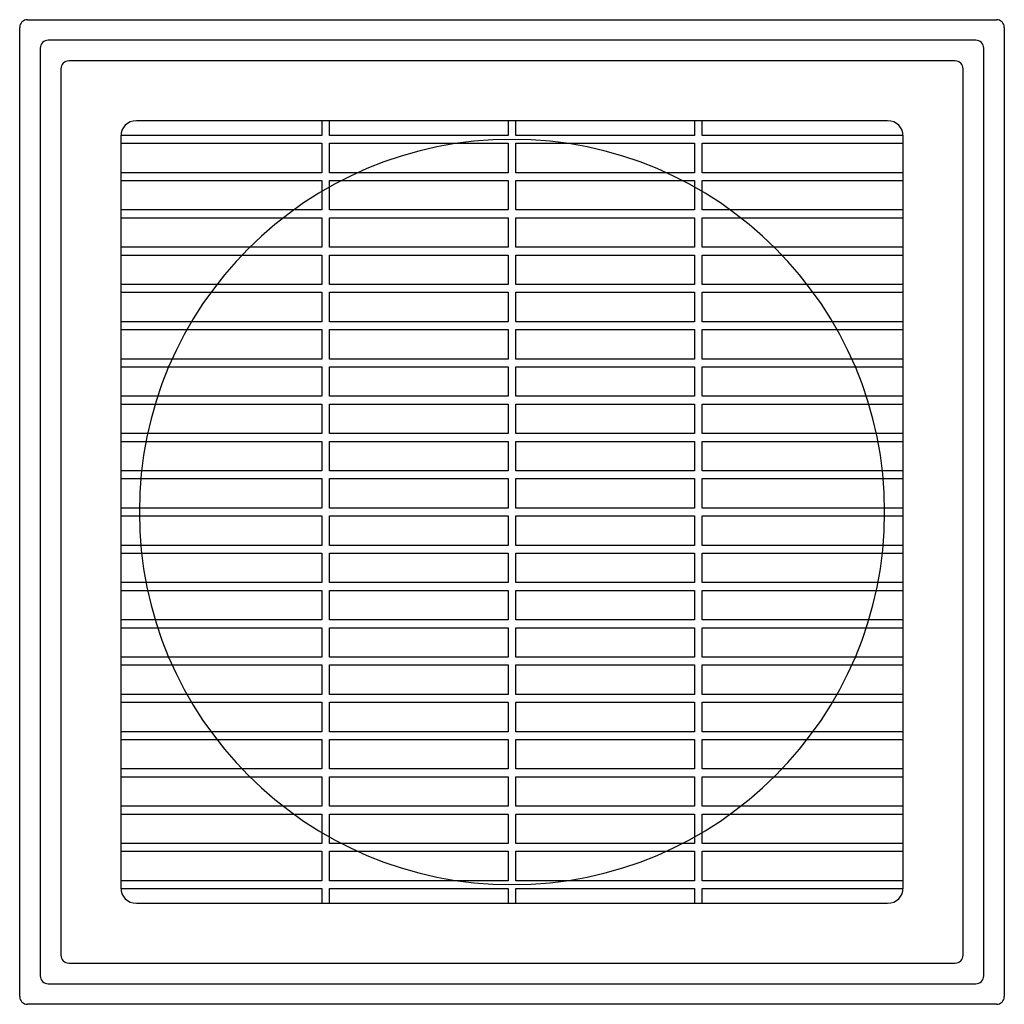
# Model space of a CAD drawing. Header units: millimetres. Extents: x -126 to 126, y -126 to 126.
import ezdxf

# ---------------------------------------------------------------- set-up
doc = ezdxf.new("R2010")
doc.units = ezdxf.units.MM
doc.layers.add('MAIN-1', color=7, linetype='Continuous')
doc.layers.add('MAIN-2', color=7, linetype='Continuous')

msp = doc.modelspace()

# ---------------------------------------------------------------- linework, layer by layer
at = {"layer": 'MAIN-1'}
for p, q in [((-123.5, 125.5), (123.5, 125.5)), ((-125.5, -123.5), (-125.5, 123.5)), ((125.5, 123.5), (125.5, -123.5)), ((123.5, -125.5), (-123.5, -125.5))]:
    msp.add_line(p, q, dxfattribs=at)
for centre, radius, start, end in [((-123.5, 123.5), 2, 90, 180), ((123.5, 123.5), 2, 0, 90), ((0, 0), 95, 0, 180), ((0, 0), 95, 180, 0), ((-123.5, -123.5), 2, 180, 270), ((123.5, -123.5), 2, 270, 0)]:
    msp.add_arc(centre, radius, start, end, dxfattribs=at)
at = {"layer": 'MAIN-2'}
for p, q in [((-123.5, 125.5), (-123.5, 125.5)), ((123.5, 125.5), (123.5, 125.5)), ((-125.5, 123.5), (-125.5, 123.5)), ((125.5, 123.5), (125.5, 123.5)), ((-120.25, 118.25), (-120.25, -118.25)), ((-120.25, 118.25), (-120.25, 118.25)), ((118.25, 120.25), (-118.25, 120.25)), ((-118.25, 120.25), (-118.25, 120.25)), ((118.25, 120.25), (118.25, 120.25)), ((120.25, -118.25), (120.25, 118.25)), ((120.25, 118.25), (120.25, 118.25)), ((-115, 113), (-115, -113)), ((-115, 113), (-115, 113)), ((-113, 115), (-113, 115)), ((113, 115), (-113, 115)), ((113, 115), (113, 115)), ((115, 113), (115, 113)), ((115, -113), (115, 113)), ((95.75, 99.75), (-95.75, 99.75)), ((-95.75, 99.75), (-95.75, 99.75)), ((-48.5, 99.75), (-48.5, 96)), ((-48.5, 99.75), (-48.5, 99.75)), ((-46.5, 96), (-46.5, 99.75)), ((-46.5, 99.75), (-46.5, 99.75)), ((-1, 99.75), (-1, 96)), ((-1, 99.75), (-1, 99.75)), ((1, 96), (1, 99.75)), ((1, 99.75), (1, 99.75)), ((46.5, 99.75), (46.5, 96)), ((46.5, 99.75), (46.5, 99.75)), ((48.5, 96), (48.5, 99.75)), ((48.5, 99.75), (48.5, 99.75)), ((95.75, 99.75), (95.75, 99.75)), ((-99.75, 95.75), (-99.75, 95.75)), ((-99.75, 95.75), (-99.75, -95.75)), ((-48.5, 96), (-99.74, 96)), ((-99.74, 96), (-99.74, 96)), ((-48.5, 96), (-48.5, 96)), ((-46.5, 96), (-46.5, 96)), ((-1, 96), (-46.5, 96)), ((-1, 96), (-1, 96)), ((46.5, 96), (1, 96)), ((1, 96), (1, 96)), ((46.5, 96), (46.5, 96)), ((48.5, 96), (48.5, 96)), ((99.74, 96), (48.5, 96)), ((99.74, 96), (99.74, 96)), ((99.75, -95.75), (99.75, 95.75)), ((99.75, 95.75), (99.75, 95.75)), ((-99.75, 94), (-48.5, 94)), ((-99.75, 94), (-99.75, 94)), ((-48.5, 94), (-48.5, 94)), ((-48.5, 94), (-48.5, 86.5)), ((-46.5, 94), (-1, 94)), ((-46.5, 94), (-46.5, 94)), ((-46.5, 86.5), (-46.5, 94)), ((-1, 94), (-1, 94)), ((-1, 94), (-1, 86.5)), ((1, 94), (46.5, 94)), ((1, 94), (1, 94)), ((1, 86.5), (1, 94)), ((46.5, 94), (46.5, 94)), ((46.5, 94), (46.5, 86.5)), ((48.5, 94), (99.75, 94)), ((48.5, 94), (48.5, 94)), ((48.5, 86.5), (48.5, 94)), ((99.75, 94), (99.75, 94)), ((-99.75, 86.5), (-99.75, 86.5)), ((-48.5, 86.5), (-99.75, 86.5)), ((-48.5, 86.5), (-48.5, 86.5)), ((-46.5, 86.5), (-46.5, 86.5)), ((-1, 86.5), (-46.5, 86.5)), ((-1, 86.5), (-1, 86.5)), ((1, 86.5), (1, 86.5)), ((46.5, 86.5), (1, 86.5)), ((46.5, 86.5), (46.5, 86.5)), ((48.5, 86.5), (48.5, 86.5)), ((99.75, 86.5), (48.5, 86.5)), ((99.75, 86.5), (99.75, 86.5)), ((-99.75, 84.5), (-99.75, 84.5)), ((-99.75, 84.5), (-48.5, 84.5)), ((-48.5, 84.5), (-48.5, 84.5)), ((-48.5, 84.5), (-48.5, 77)), ((-46.5, 84.5), (-1, 84.5)), ((-46.5, 84.5), (-46.5, 84.5)), ((-46.5, 77), (-46.5, 84.5)), ((-1, 84.5), (-1, 84.5)), ((-1, 84.5), (-1, 77)), ((1, 84.5), (46.5, 84.5)), ((1, 84.5), (1, 84.5)), ((1, 77), (1, 84.5)), ((46.5, 84.5), (46.5, 84.5)), ((46.5, 84.5), (46.5, 77)), ((48.5, 84.5), (99.75, 84.5)), ((48.5, 84.5), (48.5, 84.5)), ((48.5, 77), (48.5, 84.5)), ((99.75, 84.5), (99.75, 84.5)), ((-99.75, 77), (-99.75, 77)), ((-48.5, 77), (-99.75, 77)), ((-48.5, 77), (-48.5, 77)), ((-46.5, 77), (-46.5, 77)), ((-1, 77), (-46.5, 77)), ((-1, 77), (-1, 77)), ((1, 77), (1, 77)), ((46.5, 77), (1, 77)), ((46.5, 77), (46.5, 77)), ((48.5, 77), (48.5, 77)), ((99.75, 77), (48.5, 77)), ((99.75, 77), (99.75, 77)), ((-99.75, 75), (-99.75, 75)), ((-99.75, 75), (-48.5, 75)), ((-48.5, 75), (-48.5, 75)), ((-48.5, 75), (-48.5, 67.5)), ((-46.5, 75), (-1, 75)), ((-46.5, 75), (-46.5, 75)), ((-46.5, 67.5), (-46.5, 75)), ((-1, 75), (-1, 75)), ((-1, 75), (-1, 67.5)), ((1, 75), (46.5, 75)), ((1, 75), (1, 75)), ((1, 67.5), (1, 75)), ((46.5, 75), (46.5, 75)), ((46.5, 75), (46.5, 67.5)), ((48.5, 75), (99.75, 75)), ((48.5, 75), (48.5, 75)), ((48.5, 67.5), (48.5, 75)), ((99.75, 75), (99.75, 75)), ((-99.75, 67.5), (-99.75, 67.5)), ((-48.5, 67.5), (-99.75, 67.5)), ((-99.75, 65.5), (-99.75, 65.5)), ((-99.75, 65.5), (-48.5, 65.5)), ((-48.5, 67.5), (-48.5, 67.5)), ((-48.5, 65.5), (-48.5, 65.5)), ((-48.5, 65.5), (-48.5, 58)), ((-46.5, 67.5), (-46.5, 67.5)), ((-1, 67.5), (-46.5, 67.5)), ((-46.5, 65.5), (-1, 65.5)), ((-46.5, 65.5), (-46.5, 65.5)), ((-46.5, 58), (-46.5, 65.5)), ((-1, 67.5), (-1, 67.5)), ((-1, 65.5), (-1, 65.5)), ((-1, 65.5), (-1, 58)), ((1, 67.5), (1, 67.5)), ((46.5, 67.5), (1, 67.5)), ((1, 65.5), (46.5, 65.5)), ((1, 65.5), (1, 65.5)), ((1, 58), (1, 65.5)), ((46.5, 67.5), (46.5, 67.5)), ((46.5, 65.5), (46.5, 65.5)), ((46.5, 65.5), (46.5, 58)), ((48.5, 67.5), (48.5, 67.5)), ((99.75, 67.5), (48.5, 67.5)), ((48.5, 65.5), (99.75, 65.5)), ((48.5, 65.5), (48.5, 65.5)), ((48.5, 58), (48.5, 65.5)), ((99.75, 67.5), (99.75, 67.5)), ((99.75, 65.5), (99.75, 65.5)), ((-99.75, 58), (-99.75, 58)), ((-48.5, 58), (-99.75, 58)), ((-48.5, 58), (-48.5, 58)), ((-46.5, 58), (-46.5, 58)), ((-1, 58), (-46.5, 58)), ((-1, 58), (-1, 58)), ((1, 58), (1, 58)), ((46.5, 58), (1, 58)), ((46.5, 58), (46.5, 58)), ((48.5, 58), (48.5, 58)), ((99.75, 58), (48.5, 58)), ((99.75, 58), (99.75, 58)), ((-99.75, 56), (-99.75, 56)), ((-99.75, 56), (-48.5, 56)), ((-48.5, 56), (-48.5, 56)), ((-48.5, 56), (-48.5, 48.5)), ((-46.5, 56), (-1, 56)), ((-46.5, 56), (-46.5, 56)), ((-46.5, 48.5), (-46.5, 56)), ((-1, 56), (-1, 56)), ((-1, 56), (-1, 48.5)), ((1, 56), (46.5, 56)), ((1, 56), (1, 56)), ((1, 48.5), (1, 56)), ((46.5, 56), (46.5, 56)), ((46.5, 56), (46.5, 48.5)), ((48.5, 56), (99.75, 56)), ((48.5, 56), (48.5, 56)), ((48.5, 48.5), (48.5, 56)), ((99.75, 56), (99.75, 56)), ((-99.75, 48.5), (-99.75, 48.5)), ((-48.5, 48.5), (-99.75, 48.5)), ((-48.5, 48.5), (-48.5, 48.5)), ((-46.5, 48.5), (-46.5, 48.5)), ((-1, 48.5), (-46.5, 48.5)), ((-1, 48.5), (-1, 48.5)), ((1, 48.5), (1, 48.5)), ((46.5, 48.5), (1, 48.5)), ((46.5, 48.5), (46.5, 48.5)), ((48.5, 48.5), (48.5, 48.5)), ((99.75, 48.5), (48.5, 48.5)), ((99.75, 48.5), (99.75, 48.5)), ((-99.75, 46.5), (-99.75, 46.5)), ((-99.75, 46.5), (-48.5, 46.5)), ((-48.5, 46.5), (-48.5, 46.5)), ((-48.5, 46.5), (-48.5, 39)), ((-46.5, 46.5), (-1, 46.5)), ((-46.5, 46.5), (-46.5, 46.5)), ((-46.5, 39), (-46.5, 46.5)), ((-1, 46.5), (-1, 46.5)), ((-1, 46.5), (-1, 39)), ((1, 46.5), (46.5, 46.5)), ((1, 46.5), (1, 46.5)), ((1, 39), (1, 46.5)), ((46.5, 46.5), (46.5, 46.5)), ((46.5, 46.5), (46.5, 39)), ((48.5, 46.5), (99.75, 46.5)), ((48.5, 46.5), (48.5, 46.5)), ((48.5, 39), (48.5, 46.5)), ((99.75, 46.5), (99.75, 46.5)), ((-99.75, 39), (-99.75, 39)), ((-48.5, 39), (-99.75, 39)), ((-48.5, 39), (-48.5, 39)), ((-46.5, 39), (-46.5, 39)), ((-1, 39), (-46.5, 39)), ((-1, 39), (-1, 39)), ((1, 39), (1, 39)), ((46.5, 39), (1, 39)), ((46.5, 39), (46.5, 39)), ((48.5, 39), (48.5, 39)), ((99.75, 39), (48.5, 39)), ((99.75, 39), (99.75, 39)), ((-99.75, 37), (-99.75, 37)), ((-99.75, 37), (-48.5, 37)), ((-48.5, 37), (-48.5, 37)), ((-48.5, 37), (-48.5, 29.5)), ((-46.5, 37), (-1, 37)), ((-46.5, 37), (-46.5, 37)), ((-46.5, 29.5), (-46.5, 37)), ((-1, 37), (-1, 37)), ((-1, 37), (-1, 29.5)), ((1, 37), (46.5, 37)), ((1, 37), (1, 37)), ((1, 29.5), (1, 37)), ((46.5, 37), (46.5, 37)), ((46.5, 37), (46.5, 29.5)), ((48.5, 37), (99.75, 37)), ((48.5, 37), (48.5, 37)), ((48.5, 29.5), (48.5, 37)), ((99.75, 37), (99.75, 37)), ((-99.75, 29.5), (-99.75, 29.5)), ((-48.5, 29.5), (-99.75, 29.5)), ((-48.5, 29.5), (-48.5, 29.5)), ((-46.5, 29.5), (-46.5, 29.5)), ((-1, 29.5), (-46.5, 29.5)), ((-1, 29.5), (-1, 29.5)), ((1, 29.5), (1, 29.5)), ((46.5, 29.5), (1, 29.5)), ((46.5, 29.5), (46.5, 29.5)), ((48.5, 29.5), (48.5, 29.5)), ((99.75, 29.5), (48.5, 29.5)), ((99.75, 29.5), (99.75, 29.5)), ((-99.75, 27.5), (-99.75, 27.5)), ((-99.75, 27.5), (-48.5, 27.5)), ((-48.5, 27.5), (-48.5, 27.5)), ((-48.5, 27.5), (-48.5, 20)), ((-46.5, 27.5), (-1, 27.5)), ((-46.5, 27.5), (-46.5, 27.5)), ((-46.5, 20), (-46.5, 27.5)), ((-1, 27.5), (-1, 27.5)), ((-1, 27.5), (-1, 20)), ((1, 27.5), (46.5, 27.5)), ((1, 27.5), (1, 27.5)), ((1, 20), (1, 27.5)), ((46.5, 27.5), (46.5, 27.5)), ((46.5, 27.5), (46.5, 20)), ((48.5, 27.5), (99.75, 27.5)), ((48.5, 27.5), (48.5, 27.5)), ((48.5, 20), (48.5, 27.5)), ((99.75, 27.5), (99.75, 27.5)), ((-99.75, 20), (-99.75, 20)), ((-48.5, 20), (-99.75, 20)), ((-99.75, 18), (-99.75, 18)), ((-99.75, 18), (-48.5, 18)), ((-48.5, 20), (-48.5, 20)), ((-48.5, 18), (-48.5, 18)), ((-48.5, 18), (-48.5, 10.5)), ((-46.5, 20), (-46.5, 20)), ((-1, 20), (-46.5, 20)), ((-46.5, 18), (-1, 18)), ((-46.5, 18), (-46.5, 18)), ((-46.5, 10.5), (-46.5, 18)), ((-1, 20), (-1, 20)), ((-1, 18), (-1, 18)), ((-1, 18), (-1, 10.5)), ((1, 20), (1, 20)), ((46.5, 20), (1, 20)), ((1, 18), (46.5, 18)), ((1, 18), (1, 18)), ((1, 10.5), (1, 18)), ((46.5, 20), (46.5, 20)), ((46.5, 18), (46.5, 18)), ((46.5, 18), (46.5, 10.5)), ((48.5, 20), (48.5, 20)), ((99.75, 20), (48.5, 20)), ((48.5, 18), (99.75, 18)), ((48.5, 18), (48.5, 18)), ((48.5, 10.5), (48.5, 18)), ((99.75, 20), (99.75, 20)), ((99.75, 18), (99.75, 18)), ((-99.75, 10.5), (-99.75, 10.5)), ((-48.5, 10.5), (-99.75, 10.5)), ((-48.5, 10.5), (-48.5, 10.5)), ((-46.5, 10.5), (-46.5, 10.5)), ((-1, 10.5), (-46.5, 10.5)), ((-1, 10.5), (-1, 10.5)), ((1, 10.5), (1, 10.5)), ((46.5, 10.5), (1, 10.5)), ((46.5, 10.5), (46.5, 10.5)), ((48.5, 10.5), (48.5, 10.5)), ((99.75, 10.5), (48.5, 10.5)), ((99.75, 10.5), (99.75, 10.5)), ((-99.75, 8.5), (-99.75, 8.5)), ((-99.75, 8.5), (-48.5, 8.5)), ((-48.5, 8.5), (-48.5, 8.5)), ((-48.5, 8.5), (-48.5, 1)), ((-46.5, 8.5), (-1, 8.5)), ((-46.5, 8.5), (-46.5, 8.5)), ((-46.5, 1), (-46.5, 8.5)), ((-1, 8.5), (-1, 8.5)), ((-1, 8.5), (-1, 1)), ((1, 8.5), (46.5, 8.5)), ((1, 8.5), (1, 8.5)), ((1, 1), (1, 8.5)), ((46.5, 8.5), (46.5, 8.5)), ((46.5, 8.5), (46.5, 1)), ((48.5, 8.5), (99.75, 8.5)), ((48.5, 8.5), (48.5, 8.5)), ((48.5, 1), (48.5, 8.5)), ((99.75, 8.5), (99.75, 8.5)), ((-99.75, 1), (-99.75, 1)), ((-48.5, 1), (-99.75, 1)), ((-95, 0), (-95, 0)), ((-48.5, 1), (-48.5, 1)), ((-46.5, 1), (-46.5, 1)), ((-1, 1), (-46.5, 1)), ((-1, 1), (-1, 1)), ((1, 1), (1, 1)), ((46.5, 1), (1, 1)), ((46.5, 1), (46.5, 1)), ((48.5, 1), (48.5, 1)), ((99.75, 1), (48.5, 1)), ((99.75, 1), (99.75, 1)), ((-99.75, -1), (-99.75, -1)), ((-99.75, -1), (-48.5, -1)), ((-48.5, -1), (-48.5, -8.5)), ((-48.5, -1), (-48.5, -1)), ((-46.5, -1), (-1, -1)), ((-46.5, -1), (-46.5, -1)), ((-46.5, -8.5), (-46.5, -1)), ((-1, -1), (-1, -8.5)), ((-1, -1), (-1, -1)), ((1, -1), (46.5, -1)), ((1, -1), (1, -1)), ((1, -8.5), (1, -1)), ((46.5, -1), (46.5, -8.5)), ((46.5, -1), (46.5, -1)), ((48.5, -1), (99.75, -1)), ((48.5, -1), (48.5, -1)), ((48.5, -8.5), (48.5, -1)), ((95, 0), (95, 0)), ((99.75, -1), (99.75, -1)), ((-99.75, -8.5), (-99.75, -8.5)), ((-48.5, -8.5), (-99.75, -8.5)), ((-48.5, -8.5), (-48.5, -8.5)), ((-46.5, -8.5), (-46.5, -8.5)), ((-1, -8.5), (-46.5, -8.5)), ((-1, -8.5), (-1, -8.5)), ((46.5, -8.5), (1, -8.5)), ((1, -8.5), (1, -8.5)), ((46.5, -8.5), (46.5, -8.5)), ((48.5, -8.5), (48.5, -8.5)), ((99.75, -8.5), (48.5, -8.5)), ((99.75, -8.5), (99.75, -8.5)), ((-99.75, -10.5), (-48.5, -10.5)), ((-99.75, -10.5), (-99.75, -10.5)), ((-48.5, -10.5), (-48.5, -18)), ((-48.5, -10.5), (-48.5, -10.5)), ((-46.5, -10.5), (-1, -10.5)), ((-46.5, -10.5), (-46.5, -10.5)), ((-46.5, -18), (-46.5, -10.5)), ((-1, -10.5), (-1, -18)), ((-1, -10.5), (-1, -10.5)), ((1, -10.5), (46.5, -10.5)), ((1, -10.5), (1, -10.5)), ((1, -18), (1, -10.5)), ((46.5, -10.5), (46.5, -18)), ((46.5, -10.5), (46.5, -10.5)), ((48.5, -10.5), (99.75, -10.5)), ((48.5, -10.5), (48.5, -10.5)), ((48.5, -18), (48.5, -10.5)), ((99.75, -10.5), (99.75, -10.5)), ((-99.75, -18), (-99.75, -18)), ((-48.5, -18), (-99.75, -18)), ((-99.75, -20), (-48.5, -20)), ((-99.75, -20), (-99.75, -20)), ((-48.5, -18), (-48.5, -18)), ((-48.5, -20), (-48.5, -27.5)), ((-48.5, -20), (-48.5, -20)), ((-46.5, -18), (-46.5, -18)), ((-1, -18), (-46.5, -18)), ((-46.5, -20), (-1, -20)), ((-46.5, -20), (-46.5, -20)), ((-46.5, -27.5), (-46.5, -20)), ((-1, -18), (-1, -18)), ((-1, -20), (-1, -27.5)), ((-1, -20), (-1, -20)), ((46.5, -18), (1, -18)), ((1, -18), (1, -18)), ((1, -20), (46.5, -20)), ((1, -20), (1, -20)), ((1, -27.5), (1, -20)), ((46.5, -18), (46.5, -18)), ((46.5, -20), (46.5, -27.5)), ((46.5, -20), (46.5, -20)), ((48.5, -18), (48.5, -18)), ((99.75, -18), (48.5, -18)), ((48.5, -20), (99.75, -20)), ((48.5, -20), (48.5, -20)), ((48.5, -27.5), (48.5, -20)), ((99.75, -18), (99.75, -18)), ((99.75, -20), (99.75, -20)), ((-99.75, -27.5), (-99.75, -27.5)), ((-48.5, -27.5), (-99.75, -27.5)), ((-48.5, -27.5), (-48.5, -27.5)), ((-46.5, -27.5), (-46.5, -27.5)), ((-1, -27.5), (-46.5, -27.5)), ((-1, -27.5), (-1, -27.5)), ((46.5, -27.5), (1, -27.5)), ((1, -27.5), (1, -27.5)), ((46.5, -27.5), (46.5, -27.5)), ((48.5, -27.5), (48.5, -27.5)), ((99.75, -27.5), (48.5, -27.5)), ((99.75, -27.5), (99.75, -27.5)), ((-99.75, -29.5), (-48.5, -29.5)), ((-99.75, -29.5), (-99.75, -29.5)), ((-48.5, -29.5), (-48.5, -37)), ((-48.5, -29.5), (-48.5, -29.5)), ((-46.5, -29.5), (-1, -29.5)), ((-46.5, -29.5), (-46.5, -29.5)), ((-46.5, -37), (-46.5, -29.5)), ((-1, -29.5), (-1, -37)), ((-1, -29.5), (-1, -29.5)), ((1, -29.5), (46.5, -29.5)), ((1, -29.5), (1, -29.5)), ((1, -37), (1, -29.5)), ((46.5, -29.5), (46.5, -37)), ((46.5, -29.5), (46.5, -29.5)), ((48.5, -29.5), (99.75, -29.5)), ((48.5, -29.5), (48.5, -29.5)), ((48.5, -37), (48.5, -29.5)), ((99.75, -29.5), (99.75, -29.5)), ((-99.75, -37), (-99.75, -37)), ((-48.5, -37), (-99.75, -37)), ((-48.5, -37), (-48.5, -37)), ((-46.5, -37), (-46.5, -37)), ((-1, -37), (-46.5, -37)), ((-1, -37), (-1, -37)), ((46.5, -37), (1, -37)), ((1, -37), (1, -37)), ((46.5, -37), (46.5, -37)), ((48.5, -37), (48.5, -37)), ((99.75, -37), (48.5, -37)), ((99.75, -37), (99.75, -37)), ((-99.75, -39), (-48.5, -39)), ((-99.75, -39), (-99.75, -39)), ((-48.5, -39), (-48.5, -46.5)), ((-48.5, -39), (-48.5, -39)), ((-46.5, -39), (-1, -39)), ((-46.5, -39), (-46.5, -39)), ((-46.5, -46.5), (-46.5, -39)), ((-1, -39), (-1, -46.5)), ((-1, -39), (-1, -39)), ((1, -39), (46.5, -39)), ((1, -39), (1, -39)), ((1, -46.5), (1, -39)), ((46.5, -39), (46.5, -46.5)), ((46.5, -39), (46.5, -39)), ((48.5, -39), (99.75, -39)), ((48.5, -39), (48.5, -39)), ((48.5, -46.5), (48.5, -39)), ((99.75, -39), (99.75, -39)), ((-99.75, -46.5), (-99.75, -46.5)), ((-48.5, -46.5), (-99.75, -46.5)), ((-48.5, -46.5), (-48.5, -46.5)), ((-46.5, -46.5), (-46.5, -46.5)), ((-1, -46.5), (-46.5, -46.5)), ((-1, -46.5), (-1, -46.5)), ((46.5, -46.5), (1, -46.5)), ((1, -46.5), (1, -46.5)), ((46.5, -46.5), (46.5, -46.5)), ((48.5, -46.5), (48.5, -46.5)), ((99.75, -46.5), (48.5, -46.5)), ((99.75, -46.5), (99.75, -46.5)), ((-99.75, -48.5), (-48.5, -48.5)), ((-99.75, -48.5), (-99.75, -48.5)), ((-48.5, -48.5), (-48.5, -56)), ((-48.5, -48.5), (-48.5, -48.5)), ((-46.5, -48.5), (-1, -48.5)), ((-46.5, -48.5), (-46.5, -48.5)), ((-46.5, -56), (-46.5, -48.5)), ((-1, -48.5), (-1, -56)), ((-1, -48.5), (-1, -48.5)), ((1, -48.5), (46.5, -48.5)), ((1, -48.5), (1, -48.5)), ((1, -56), (1, -48.5)), ((46.5, -48.5), (46.5, -56)), ((46.5, -48.5), (46.5, -48.5)), ((48.5, -48.5), (99.75, -48.5)), ((48.5, -48.5), (48.5, -48.5)), ((48.5, -56), (48.5, -48.5)), ((99.75, -48.5), (99.75, -48.5)), ((-99.75, -56), (-99.75, -56)), ((-48.5, -56), (-99.75, -56)), ((-48.5, -56), (-48.5, -56)), ((-46.5, -56), (-46.5, -56)), ((-1, -56), (-46.5, -56)), ((-1, -56), (-1, -56)), ((46.5, -56), (1, -56)), ((1, -56), (1, -56)), ((46.5, -56), (46.5, -56)), ((48.5, -56), (48.5, -56)), ((99.75, -56), (48.5, -56)), ((99.75, -56), (99.75, -56)), ((-99.75, -58), (-48.5, -58)), ((-99.75, -58), (-99.75, -58)), ((-48.5, -58), (-48.5, -65.5)), ((-48.5, -58), (-48.5, -58)), ((-46.5, -58), (-1, -58)), ((-46.5, -58), (-46.5, -58)), ((-46.5, -65.5), (-46.5, -58)), ((-1, -58), (-1, -65.5)), ((-1, -58), (-1, -58)), ((1, -58), (46.5, -58)), ((1, -58), (1, -58)), ((1, -65.5), (1, -58)), ((46.5, -58), (46.5, -65.5)), ((46.5, -58), (46.5, -58)), ((48.5, -58), (99.75, -58)), ((48.5, -58), (48.5, -58)), ((48.5, -65.5), (48.5, -58)), ((99.75, -58), (99.75, -58)), ((-99.75, -65.5), (-99.75, -65.5)), ((-48.5, -65.5), (-99.75, -65.5)), ((-99.75, -67.5), (-48.5, -67.5)), ((-99.75, -67.5), (-99.75, -67.5)), ((-48.5, -65.5), (-48.5, -65.5)), ((-48.5, -67.5), (-48.5, -75)), ((-48.5, -67.5), (-48.5, -67.5)), ((-46.5, -65.5), (-46.5, -65.5)), ((-1, -65.5), (-46.5, -65.5)), ((-46.5, -67.5), (-1, -67.5)), ((-46.5, -67.5), (-46.5, -67.5)), ((-46.5, -75), (-46.5, -67.5)), ((-1, -65.5), (-1, -65.5)), ((-1, -67.5), (-1, -75)), ((-1, -67.5), (-1, -67.5)), ((46.5, -65.5), (1, -65.5)), ((1, -65.5), (1, -65.5)), ((1, -67.5), (46.5, -67.5)), ((1, -67.5), (1, -67.5)), ((1, -75), (1, -67.5)), ((46.5, -65.5), (46.5, -65.5)), ((46.5, -67.5), (46.5, -75)), ((46.5, -67.5), (46.5, -67.5)), ((48.5, -65.5), (48.5, -65.5)), ((99.75, -65.5), (48.5, -65.5)), ((48.5, -67.5), (99.75, -67.5)), ((48.5, -67.5), (48.5, -67.5)), ((48.5, -75), (48.5, -67.5)), ((99.75, -65.5), (99.75, -65.5)), ((99.75, -67.5), (99.75, -67.5)), ((-99.75, -75), (-99.75, -75)), ((-48.5, -75), (-99.75, -75)), ((-48.5, -75), (-48.5, -75)), ((-46.5, -75), (-46.5, -75)), ((-1, -75), (-46.5, -75)), ((-1, -75), (-1, -75)), ((46.5, -75), (1, -75)), ((1, -75), (1, -75)), ((46.5, -75), (46.5, -75)), ((48.5, -75), (48.5, -75)), ((99.75, -75), (48.5, -75)), ((99.75, -75), (99.75, -75)), ((-99.75, -77), (-48.5, -77)), ((-99.75, -77), (-99.75, -77)), ((-48.5, -77), (-48.5, -84.5)), ((-48.5, -77), (-48.5, -77)), ((-46.5, -77), (-1, -77)), ((-46.5, -77), (-46.5, -77)), ((-46.5, -84.5), (-46.5, -77)), ((-1, -77), (-1, -84.5)), ((-1, -77), (-1, -77)), ((1, -77), (46.5, -77)), ((1, -77), (1, -77)), ((1, -84.5), (1, -77)), ((46.5, -77), (46.5, -84.5)), ((46.5, -77), (46.5, -77)), ((48.5, -77), (99.75, -77)), ((48.5, -77), (48.5, -77)), ((48.5, -84.5), (48.5, -77)), ((99.75, -77), (99.75, -77)), ((-99.75, -84.5), (-99.75, -84.5)), ((-48.5, -84.5), (-99.75, -84.5)), ((-48.5, -84.5), (-48.5, -84.5)), ((-46.5, -84.5), (-46.5, -84.5)), ((-1, -84.5), (-46.5, -84.5)), ((-1, -84.5), (-1, -84.5)), ((46.5, -84.5), (1, -84.5)), ((1, -84.5), (1, -84.5)), ((46.5, -84.5), (46.5, -84.5)), ((48.5, -84.5), (48.5, -84.5)), ((99.75, -84.5), (48.5, -84.5)), ((99.75, -84.5), (99.75, -84.5)), ((-99.75, -86.5), (-48.5, -86.5)), ((-99.75, -86.5), (-99.75, -86.5)), ((-48.5, -86.5), (-48.5, -94)), ((-48.5, -86.5), (-48.5, -86.5)), ((-46.5, -86.5), (-1, -86.5)), ((-46.5, -86.5), (-46.5, -86.5)), ((-46.5, -94), (-46.5, -86.5)), ((-1, -86.5), (-1, -94)), ((-1, -86.5), (-1, -86.5)), ((1, -86.5), (46.5, -86.5)), ((1, -86.5), (1, -86.5)), ((1, -94), (1, -86.5)), ((46.5, -86.5), (46.5, -94)), ((46.5, -86.5), (46.5, -86.5)), ((48.5, -86.5), (99.75, -86.5)), ((48.5, -86.5), (48.5, -86.5)), ((48.5, -94), (48.5, -86.5)), ((99.75, -86.5), (99.75, -86.5)), ((-99.75, -94), (-99.75, -94)), ((-48.5, -94), (-99.75, -94)), ((-48.5, -94), (-48.5, -94)), ((-46.5, -94), (-46.5, -94)), ((-1, -94), (-46.5, -94)), ((-1, -94), (-1, -94)), ((46.5, -94), (1, -94)), ((1, -94), (1, -94)), ((46.5, -94), (46.5, -94)), ((48.5, -94), (48.5, -94)), ((99.75, -94), (48.5, -94)), ((99.75, -94), (99.75, -94)), ((-99.75, -95.75), (-99.75, -95.75)), ((-99.74, -96), (-48.5, -96)), ((-99.74, -96), (-99.74, -96)), ((-48.5, -96), (-48.5, -96)), ((-48.5, -96), (-48.5, -99.75)), ((-46.5, -96), (-1, -96)), ((-46.5, -96), (-46.5, -96)), ((-46.5, -99.75), (-46.5, -96)), ((-1, -96), (-1, -96)), ((-1, -96), (-1, -99.75)), ((1, -96), (46.5, -96)), ((1, -96), (1, -96)), ((1, -99.75), (1, -96)), ((46.5, -96), (46.5, -96)), ((46.5, -96), (46.5, -99.75)), ((48.5, -96), (99.74, -96)), ((48.5, -96), (48.5, -96)), ((48.5, -99.75), (48.5, -96)), ((99.74, -96), (99.74, -96)), ((99.75, -95.75), (99.75, -95.75)), ((-95.75, -99.75), (-95.75, -99.75)), ((-95.75, -99.75), (95.75, -99.75)), ((-48.5, -99.75), (-48.5, -99.75)), ((-46.5, -99.75), (-46.5, -99.75)), ((-1, -99.75), (-1, -99.75)), ((1, -99.75), (1, -99.75)), ((46.5, -99.75), (46.5, -99.75)), ((48.5, -99.75), (48.5, -99.75)), ((95.75, -99.75), (95.75, -99.75)), ((-115, -113), (-115, -113)), ((-113, -115), (-113, -115)), ((-113, -115), (113, -115)), ((113, -115), (113, -115)), ((115, -113), (115, -113)), ((-120.25, -118.25), (-120.25, -118.25)), ((-118.25, -120.25), (118.25, -120.25)), ((-118.25, -120.25), (-118.25, -120.25)), ((118.25, -120.25), (118.25, -120.25)), ((120.25, -118.25), (120.25, -118.25)), ((-125.5, -123.5), (-125.5, -123.5)), ((125.5, -123.5), (125.5, -123.5)), ((-123.5, -125.5), (-123.5, -125.5)), ((123.5, -125.5), (123.5, -125.5))]:
    msp.add_line(p, q, dxfattribs=at)
for centre, radius, start, end in [((-118.25, 118.25), 2, 90, 180), ((118.25, 118.25), 2, 0, 90), ((-113, 113), 2, 90, 180), ((113, 113), 2, 0, 90), ((-95.75, 95.75), 4, 90, 180), ((95.75, 95.75), 4, 0, 90), ((-95.75, -95.75), 4, 180, 270), ((95.75, -95.75), 4, 270, 0), ((-113, -113), 2, 180, 270), ((113, -113), 2, 270, 0), ((-118.25, -118.25), 2, 180, 270), ((118.25, -118.25), 2, 270, 0)]:
    msp.add_arc(centre, radius, start, end, dxfattribs=at)

doc.saveas('drawing.dxf')
